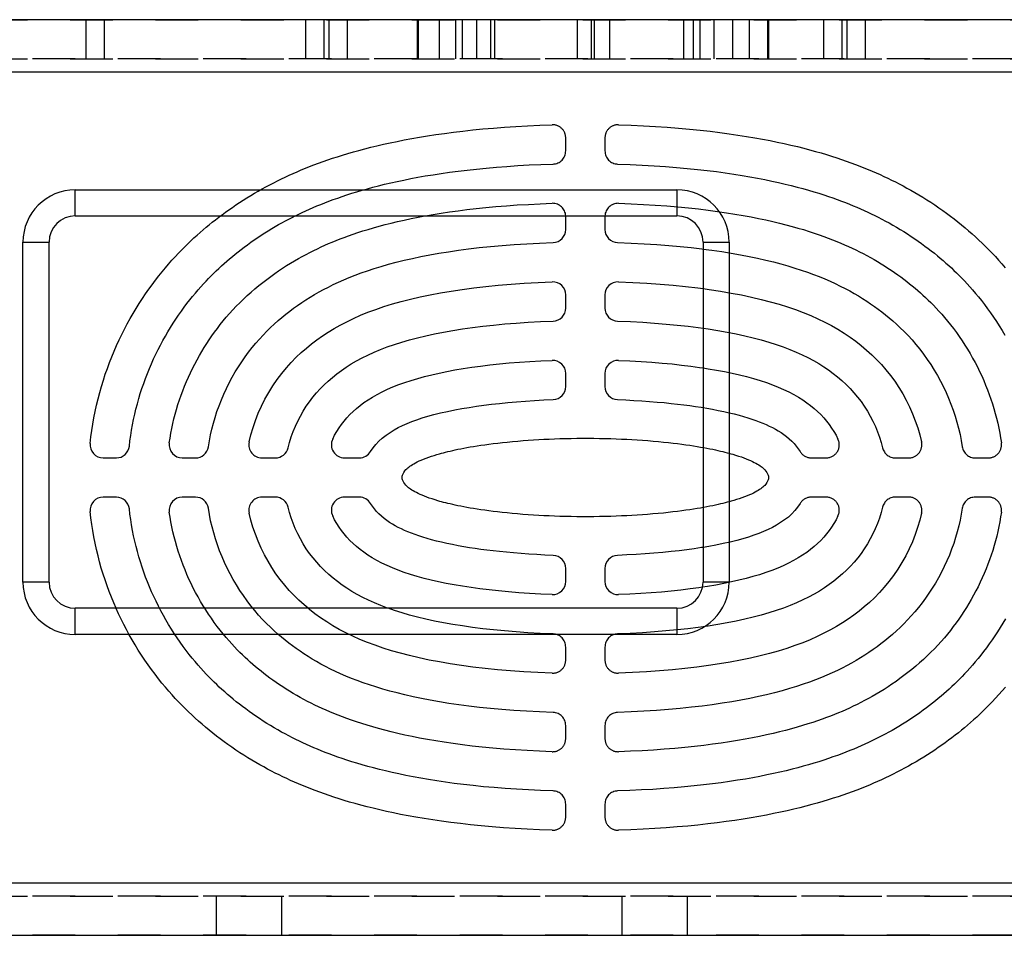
# Model space of a CAD drawing. Extents: x 0 to 297, y 0 to 210.
# Tile 2 of 4: x 48 to 86, y 46 to 81. Entities that reach past the tile are written whole.
import ezdxf

# ---------------------------------------------------------------- set-up
doc = ezdxf.new("R2010")
doc.units = 0
doc.header["$LTSCALE"] = 16.335
doc.linetypes.add('HIDDEN', pattern=[0.2, 0.1, -0.1])
doc.layers.add('3_ALL_AXES', color=7, linetype='CONTINUOUS')
doc.layers.add('7_ALL_FEATURES', color=7, linetype='CONTINUOUS')

msp = doc.modelspace()

# ---------------------------------------------------------------- linework, layer by layer
at = {"layer": '3_ALL_AXES', "color": 8, "linetype": 'HIDDEN'}
for p, q in [((40.446, 80.857), (99.446, 80.857)), ((99.446, 79.357), (40.446, 79.357)), ((40.446, 47.357), (99.446, 47.357)), ((71.346, 47.357), (71.346, 45.857)), ((73.846, 45.857), (73.846, 47.357)), ((99.446, 45.857), (40.446, 45.857))]:
    msp.add_line(p, q, dxfattribs=at)
at = {"layer": '7_ALL_FEATURES', "color": 7, "linetype": 'CONTINUOUS'}
for p, q in [((99.446, 80.857), (40.446, 80.857)), ((99.446, 78.857), (40.446, 78.857)), ((50.446, 73.357), (50.446, 74.357)), ((50.446, 74.357), (73.446, 74.357)), ((73.446, 74.357), (73.446, 73.357)), ((50.446, 73.357), (73.446, 73.357)), ((69.196, 72.838), (69.196, 73.338)), ((70.696, 73.338), (70.696, 72.838)), ((48.446, 59.357), (48.446, 72.357)), ((48.446, 72.357), (49.446, 72.357)), ((49.446, 59.357), (49.446, 72.357)), ((74.446, 72.357), (74.446, 59.357)), ((74.446, 72.357), (75.446, 72.357)), ((75.446, 72.357), (75.446, 59.357)), ((69.196, 69.836), (69.196, 70.337)), ((70.696, 70.337), (70.696, 69.836)), ((69.196, 66.835), (69.196, 67.335)), ((70.696, 67.335), (70.696, 66.835)), ((51.513, 64.107), (52.016, 64.107)), ((54.536, 64.107), (55.04, 64.107)), ((57.581, 64.107), (58.095, 64.107)), ((60.737, 64.107), (61.306, 64.107)), ((52.016, 62.607), (51.513, 62.607)), ((55.04, 62.607), (54.536, 62.607)), ((58.095, 62.607), (57.581, 62.607)), ((61.306, 62.607), (60.737, 62.607)), ((69.196, 59.38), (69.196, 59.88)), ((70.696, 59.88), (70.696, 59.38)), ((49.446, 59.357), (48.446, 59.357)), ((75.446, 59.357), (74.446, 59.357)), ((50.446, 57.357), (50.446, 58.357)), ((73.446, 58.357), (50.446, 58.357)), ((73.446, 58.357), (73.446, 57.357)), ((73.446, 57.357), (50.446, 57.357)), ((40.446, 47.857), (99.446, 47.857)), ((40.446, 45.857), (99.446, 45.857))]:
    msp.add_line(p, q, dxfattribs=at)
at = {"layer": '7_ALL_FEATURES', "color": 8, "linetype": 'HIDDEN'}
for p, q in [((50.846, 80.857), (50.846, 79.357)), ((51.546, 80.857), (51.546, 79.357)), ((59.246, 80.857), (59.246, 79.357)), ((59.946, 80.857), (59.946, 79.357)), ((60.146, 80.857), (60.146, 79.357)), ((60.846, 80.857), (60.846, 79.357)), ((63.518, 80.857), (63.518, 79.357)), ((63.554, 80.857), (63.554, 79.357)), ((64.352, 80.857), (64.352, 79.357)), ((64.988, 80.857), (64.988, 79.357)), ((65.236, 80.857), (65.236, 79.357)), ((65.78, 80.857), (65.78, 79.357)), ((66.324, 80.857), (66.324, 79.357)), ((66.472, 80.857), (66.472, 79.357)), ((69.631, 80.857), (69.631, 79.357)), ((70.169, 80.857), (70.169, 79.357)), ((70.289, 80.857), (70.289, 79.357)), ((70.868, 80.857), (70.868, 79.357)), ((73.695, 80.857), (73.695, 79.357)), ((74.063, 80.857), (74.063, 79.357)), ((74.317, 80.857), (74.317, 79.357)), ((74.861, 80.857), (74.861, 79.357)), ((75.575, 80.857), (75.575, 79.357)), ((76.211, 80.857), (76.211, 79.357)), ((76.904, 80.857), (76.904, 79.357)), ((76.946, 80.857), (76.946, 79.357)), ((79.046, 80.857), (79.046, 79.357)), ((79.746, 80.857), (79.746, 79.357)), ((79.946, 80.857), (79.946, 79.357)), ((80.646, 80.857), (80.646, 79.357)), ((40.446, 79.357), (99.446, 79.357)), ((69.196, 75.839), (69.196, 76.34)), ((70.696, 76.34), (70.696, 75.839)), ((78.586, 64.107), (79.155, 64.107)), ((81.797, 64.107), (82.311, 64.107)), ((84.852, 64.107), (85.356, 64.107)), ((79.155, 62.607), (78.586, 62.607)), ((82.311, 62.607), (81.797, 62.607)), ((85.356, 62.607), (84.852, 62.607)), ((74.617, 59.194), (74.427, 59.165)), ((69.196, 56.378), (69.196, 56.878)), ((70.696, 56.878), (70.696, 56.378)), ((69.196, 53.376), (69.196, 53.877)), ((70.696, 53.877), (70.696, 53.376)), ((69.196, 50.375), (69.196, 50.875)), ((70.696, 50.875), (70.696, 50.375)), ((99.446, 47.357), (40.446, 47.357)), ((55.846, 45.857), (55.846, 47.357)), ((58.346, 45.857), (58.346, 47.357))]:
    msp.add_line(p, q, dxfattribs=at)
for points in [[(56, 73.357), (56.056, 73.399), (56.184, 73.494), (56.316, 73.588), (56.451, 73.683), (56.588, 73.776), (56.727, 73.868), (56.868, 73.959), (57.01, 74.049), (57.154, 74.137), (57.299, 74.223), (57.444, 74.307), (57.591, 74.389), (57.737, 74.469), (57.884, 74.548), (58.031, 74.624), (58.178, 74.698), (58.326, 74.771), (58.474, 74.842), (58.623, 74.911), (58.774, 74.979), (58.928, 75.046), (59.083, 75.112), (59.243, 75.178), (59.405, 75.242), (59.571, 75.306), (59.742, 75.37), (59.917, 75.433), (60.097, 75.496), (60.282, 75.559), (60.472, 75.621), (60.667, 75.682), (60.869, 75.743), (61.077, 75.803), (61.291, 75.863), (61.513, 75.922), (61.742, 75.981), (61.979, 76.038), (62.225, 76.095), (62.481, 76.151), (62.746, 76.207), (63.021, 76.261), (63.307, 76.314), (63.603, 76.367), (63.911, 76.417), (64.231, 76.466), (64.563, 76.513), (64.908, 76.558), (65.267, 76.601), (65.639, 76.642), (66.027, 76.68), (66.431, 76.715), (66.85, 76.748), (67.285, 76.777), (67.735, 76.802), (68.201, 76.822), (68.682, 76.839)], [(71.21, 76.839), (71.696, 76.822), (72.169, 76.801), (72.629, 76.776), (73.076, 76.745), (73.511, 76.711), (73.93, 76.674), (74.332, 76.633), (74.718, 76.59), (75.089, 76.544), (75.443, 76.497), (75.782, 76.448), (76.108, 76.397), (76.42, 76.344), (76.719, 76.29), (77.007, 76.235), (77.284, 76.178), (77.551, 76.121), (77.808, 76.063), (78.055, 76.004), (78.293, 75.944), (78.522, 75.884), (78.744, 75.824), (78.957, 75.763), (79.163, 75.701), (79.362, 75.639), (79.555, 75.577), (79.741, 75.515), (79.922, 75.452), (80.098, 75.389), (80.269, 75.326), (80.435, 75.262), (80.598, 75.199), (80.756, 75.134), (80.912, 75.069), (81.064, 75.003), (81.215, 74.936), (81.363, 74.867), (81.509, 74.798), (81.655, 74.727), (81.801, 74.654), (81.946, 74.58), (82.092, 74.503), (82.24, 74.423), (82.388, 74.341), (82.538, 74.255), (82.69, 74.165), (82.843, 74.073), (82.997, 73.977), (83.151, 73.877), (83.305, 73.775), (83.457, 73.671), (83.608, 73.565), (83.757, 73.458), (83.903, 73.349), (84.047, 73.239), (84.188, 73.128), (84.328, 73.016), (84.465, 72.903), (84.6, 72.788), (84.733, 72.672), (84.864, 72.554), (84.993, 72.434), (85.121, 72.313), (85.247, 72.19), (85.372, 72.065), (85.496, 71.936), (85.621, 71.803), (85.746, 71.666), (85.872, 71.523), (86, 71.373)], [(58.851, 73.357), (58.862, 73.363), (58.993, 73.427), (59.125, 73.49), (59.261, 73.553), (59.399, 73.615), (59.54, 73.677), (59.685, 73.738), (59.834, 73.799), (59.988, 73.859), (60.146, 73.92), (60.309, 73.98), (60.478, 74.041), (60.652, 74.101), (60.832, 74.161), (61.017, 74.22), (61.209, 74.279), (61.408, 74.338), (61.613, 74.396), (61.825, 74.453), (62.044, 74.51), (62.271, 74.566), (62.507, 74.621), (62.752, 74.675), (63.005, 74.729), (63.269, 74.781), (63.543, 74.833), (63.828, 74.883), (64.124, 74.932), (64.431, 74.979), (64.75, 75.024), (65.081, 75.068), (65.426, 75.109), (65.784, 75.148), (66.156, 75.185), (66.544, 75.22), (66.947, 75.251), (67.365, 75.279), (67.798, 75.303), (68.247, 75.323), (68.71, 75.34)], [(71.182, 75.34), (71.66, 75.323), (72.124, 75.301), (72.574, 75.276), (73.011, 75.246), (73.434, 75.212), (73.841, 75.175), (74.229, 75.136), (74.601, 75.093), (74.957, 75.049), (75.298, 75.003), (75.623, 74.954), (75.936, 74.905), (76.237, 74.853), (76.526, 74.8), (76.805, 74.745), (77.073, 74.69), (77.332, 74.633), (77.58, 74.575), (77.819, 74.517), (78.047, 74.458), (78.267, 74.399), (78.477, 74.34), (78.679, 74.28), (78.872, 74.221), (79.058, 74.161), (79.237, 74.102), (79.409, 74.042), (79.575, 73.983), (79.734, 73.924), (79.89, 73.865), (80.04, 73.806), (80.186, 73.747), (80.329, 73.686), (80.469, 73.626), (80.606, 73.564), (80.742, 73.502), (80.878, 73.437), (81.012, 73.372), (81.147, 73.304), (81.282, 73.234), (81.419, 73.162), (81.557, 73.087), (81.697, 73.008), (81.838, 72.927), (81.979, 72.843), (82.121, 72.756), (82.262, 72.666), (82.401, 72.575), (82.537, 72.484), (82.671, 72.391), (82.801, 72.298), (82.928, 72.206), (83.051, 72.113), (83.171, 72.02), (83.289, 71.927), (83.404, 71.834), (83.516, 71.741), (83.625, 71.647), (83.732, 71.554), (83.837, 71.46), (83.939, 71.366), (84.039, 71.272), (84.139, 71.175), (84.238, 71.077), (84.337, 70.977), (84.438, 70.872), (84.54, 70.762), (84.645, 70.647), (84.751, 70.526), (84.862, 70.397), (84.974, 70.26), (85.089, 70.118), (85.204, 69.968), (85.321, 69.811), (85.436, 69.651), (85.55, 69.487), (85.662, 69.319), (85.771, 69.149), (85.876, 68.977), (85.979, 68.803)], [(63.814, 73.357), (63.836, 73.362), (64.13, 73.413), (64.434, 73.462), (64.75, 73.509), (65.079, 73.555), (65.42, 73.598), (65.774, 73.639), (66.143, 73.677), (66.527, 73.713), (66.926, 73.745), (67.34, 73.774), (67.771, 73.799), (68.218, 73.821), (68.681, 73.838)], [(71.211, 73.838), (71.696, 73.82), (72.165, 73.797), (72.619, 73.77), (73.058, 73.738), (73.482, 73.702), (73.889, 73.663), (74.276, 73.621), (74.646, 73.576), (75.001, 73.529), (75.341, 73.48), (75.666, 73.429), (75.979, 73.375), (76.28, 73.32), (76.57, 73.262), (76.848, 73.204), (77.115, 73.144), (77.371, 73.083), (77.616, 73.021), (77.851, 72.958), (78.076, 72.894), (78.291, 72.831), (78.497, 72.766), (78.693, 72.702), (78.882, 72.638), (79.062, 72.574), (79.233, 72.51), (79.399, 72.446), (79.558, 72.383), (79.711, 72.319), (79.86, 72.255), (80.005, 72.19), (80.147, 72.124), (80.288, 72.056), (80.428, 71.987), (80.567, 71.916), (80.705, 71.843), (80.844, 71.767), (80.982, 71.689), (81.118, 71.61), (81.253, 71.528), (81.386, 71.445), (81.517, 71.362), (81.644, 71.277), (81.768, 71.192), (81.888, 71.107), (82.005, 71.022), (82.12, 70.937), (82.231, 70.851), (82.34, 70.765), (82.447, 70.679), (82.551, 70.592), (82.654, 70.505), (82.754, 70.417), (82.854, 70.327), (82.953, 70.235), (83.051, 70.141), (83.151, 70.043), (83.253, 69.94), (83.356, 69.834), (83.461, 69.72), (83.569, 69.599), (83.68, 69.471), (83.792, 69.337), (83.905, 69.195), (84.02, 69.048), (84.132, 68.896), (84.243, 68.741), (84.351, 68.582), (84.457, 68.421), (84.559, 68.257), (84.658, 68.092), (84.753, 67.925), (84.845, 67.756), (84.934, 67.586), (85.018, 67.414), (85.099, 67.241), (85.177, 67.067), (85.251, 66.891), (85.321, 66.714), (85.388, 66.535), (85.451, 66.355), (85.511, 66.174), (85.567, 65.99), (85.619, 65.806), (85.667, 65.62), (85.712, 65.433), (85.752, 65.245), (85.789, 65.057), (85.822, 64.868), (85.851, 64.678)], [(74.446, 72.09), (74.785, 72.045), (75.16, 71.99), (75.523, 71.932), (75.872, 71.87), (76.208, 71.805), (76.531, 71.738), (76.841, 71.668), (77.138, 71.595), (77.422, 71.52), (77.694, 71.443), (77.954, 71.365), (78.203, 71.285), (78.441, 71.203), (78.669, 71.119), (78.89, 71.035), (79.101, 70.948), (79.305, 70.86), (79.502, 70.769), (79.692, 70.677), (79.876, 70.584), (80.053, 70.49), (80.224, 70.395), (80.389, 70.298), (80.548, 70.201), (80.702, 70.102), (80.853, 70.001), (80.998, 69.9), (81.14, 69.796), (81.281, 69.69), (81.421, 69.58), (81.56, 69.466), (81.7, 69.346), (81.843, 69.218), (81.988, 69.083), (82.134, 68.939), (82.283, 68.783), (82.435, 68.618), (82.584, 68.444), (82.732, 68.261), (82.878, 68.07), (83.019, 67.873), (83.154, 67.672), (83.285, 67.466), (83.408, 67.256), (83.525, 67.044), (83.635, 66.828), (83.739, 66.609), (83.836, 66.388), (83.925, 66.164), (84.008, 65.937), (84.085, 65.708), (84.154, 65.476), (84.216, 65.242), (84.27, 65.007), (84.317, 64.771), (84.357, 64.532)], [(74.446, 70.576), (74.685, 70.544), (75.111, 70.479), (75.521, 70.409), (75.917, 70.334), (76.298, 70.253), (76.665, 70.167), (77.017, 70.076), (77.354, 69.98), (77.677, 69.878), (77.986, 69.773), (78.28, 69.663), (78.563, 69.547), (78.836, 69.425), (79.097, 69.298), (79.351, 69.165), (79.597, 69.024), (79.835, 68.876), (80.065, 68.722), (80.285, 68.564), (80.496, 68.399), (80.699, 68.229), (80.894, 68.052), (81.082, 67.87), (81.264, 67.677), (81.44, 67.474), (81.61, 67.26), (81.773, 67.038), (81.929, 66.804), (82.078, 66.561), (82.216, 66.311), (82.342, 66.056), (82.458, 65.794), (82.561, 65.528), (82.653, 65.26), (82.732, 64.989), (82.799, 64.715)], [(74.446, 69.062), (74.646, 69.034), (75.014, 68.975), (75.368, 68.912), (75.71, 68.845), (76.039, 68.774), (76.357, 68.698), (76.662, 68.618), (76.955, 68.534), (77.236, 68.445), (77.505, 68.351), (77.762, 68.254), (78.006, 68.153), (78.237, 68.048), (78.458, 67.94), (78.668, 67.828), (78.867, 67.713), (79.059, 67.593), (79.243, 67.468), (79.42, 67.337), (79.59, 67.202), (79.756, 67.061), (79.916, 66.914), (80.069, 66.761), (80.215, 66.6), (80.355, 66.432), (80.487, 66.259), (80.612, 66.079), (80.73, 65.893), (80.84, 65.702), (80.941, 65.507), (81.034, 65.308), (81.118, 65.106), (81.192, 64.903), (81.256, 64.698), (81.311, 64.49)], [(74.446, 67.546), (74.643, 67.516), (74.959, 67.462), (75.264, 67.405), (75.557, 67.344), (75.84, 67.28), (76.112, 67.212), (76.374, 67.141), (76.625, 67.066), (76.866, 66.986), (77.096, 66.903), (77.316, 66.816), (77.526, 66.725), (77.726, 66.629), (77.914, 66.53), (78.092, 66.428), (78.259, 66.323), (78.415, 66.215), (78.56, 66.106), (78.697, 65.993), (78.826, 65.879), (78.947, 65.761), (79.061, 65.64), (79.168, 65.514), (79.269, 65.383), (79.362, 65.249), (79.45, 65.112), (79.53, 64.971), (79.605, 64.827)], [(74.446, 66.028), (74.593, 66.003), (74.813, 65.964), (75.027, 65.922), (75.238, 65.879), (75.443, 65.833), (75.638, 65.786), (75.821, 65.738), (75.994, 65.689), (76.158, 65.64), (76.313, 65.59), (76.458, 65.54), (76.597, 65.488), (76.73, 65.435), (76.857, 65.381), (76.979, 65.325), (77.097, 65.267), (77.21, 65.206), (77.32, 65.141), (77.428, 65.073), (77.533, 65.001), (77.635, 64.924), (77.737, 64.841), (77.835, 64.752), (77.927, 64.658), (78.011, 64.56), (78.087, 64.457), (78.157, 64.349)], [(74.446, 64.506), (74.474, 64.501), (74.593, 64.479), (74.706, 64.457), (74.815, 64.435), (74.918, 64.413), (75.016, 64.391), (75.11, 64.37), (75.2, 64.349), (75.285, 64.327), (75.366, 64.306), (75.439, 64.287), (75.508, 64.268), (75.589, 64.245), (75.691, 64.214), (75.804, 64.178), (75.911, 64.142), (76.009, 64.107), (76.101, 64.072), (76.187, 64.037), (76.266, 64.002), (76.338, 63.969), (76.406, 63.935), (76.468, 63.902), (76.524, 63.87), (76.577, 63.838), (76.624, 63.807), (76.667, 63.777), (76.706, 63.746), (76.743, 63.717), (76.776, 63.688), (76.809, 63.652), (76.847, 63.605), (76.885, 63.552), (76.914, 63.499), (76.933, 63.451), (76.944, 63.403), (76.946, 63.357)], [(76.946, 63.357), (76.944, 63.311), (76.933, 63.264), (76.914, 63.214), (76.883, 63.161), (76.843, 63.105), (76.804, 63.057), (76.769, 63.02), (76.735, 62.991), (76.697, 62.961), (76.655, 62.929), (76.608, 62.897), (76.557, 62.864), (76.5, 62.83), (76.438, 62.796), (76.37, 62.761), (76.296, 62.726), (76.216, 62.69), (76.129, 62.654), (76.033, 62.617), (75.931, 62.58), (75.828, 62.544), (75.725, 62.511), (75.622, 62.48), (75.526, 62.452), (75.444, 62.429), (75.369, 62.409), (75.29, 62.388), (75.203, 62.367), (75.113, 62.345), (75.018, 62.323), (74.918, 62.302), (74.815, 62.28), (74.706, 62.257), (74.591, 62.235), (74.472, 62.213), (74.446, 62.208)], [(81.311, 62.224), (81.255, 62.014), (81.19, 61.807), (81.116, 61.603), (81.032, 61.401), (80.938, 61.202), (80.837, 61.008), (80.729, 60.82), (80.612, 60.636), (80.489, 60.458), (80.36, 60.288), (80.223, 60.123), (80.08, 59.966), (79.93, 59.815), (79.774, 59.67), (79.612, 59.531), (79.443, 59.395), (79.268, 59.265), (79.085, 59.139), (78.893, 59.017), (78.692, 58.9), (78.48, 58.786), (78.257, 58.676), (78.024, 58.569), (77.778, 58.467), (77.519, 58.368), (77.248, 58.274), (76.964, 58.184), (76.669, 58.099), (76.361, 58.018), (76.041, 57.941), (75.709, 57.869), (75.365, 57.802), (75.009, 57.739), (74.64, 57.68), (74.259, 57.626), (73.863, 57.576), (73.453, 57.531), (73.029, 57.49), (72.589, 57.454), (72.134, 57.423), (71.664, 57.398), (71.179, 57.378)], [(84.357, 62.182), (84.32, 61.956), (84.275, 61.731), (84.224, 61.506), (84.166, 61.282), (84.101, 61.059), (84.029, 60.836), (83.949, 60.613), (83.862, 60.391), (83.768, 60.171), (83.667, 59.953), (83.56, 59.737), (83.447, 59.527), (83.329, 59.322), (83.206, 59.123), (83.08, 58.93), (82.951, 58.744), (82.818, 58.565), (82.684, 58.392), (82.547, 58.226), (82.408, 58.067), (82.267, 57.914), (82.125, 57.767), (81.982, 57.626), (81.837, 57.491), (81.691, 57.361), (81.545, 57.236), (81.397, 57.116), (81.248, 56.999), (81.098, 56.887), (80.945, 56.777), (80.788, 56.67), (80.629, 56.565), (80.466, 56.463), (80.299, 56.363), (80.127, 56.265), (79.95, 56.17), (79.768, 56.075), (79.581, 55.983), (79.385, 55.891), (79.182, 55.801), (78.97, 55.713), (78.749, 55.625), (78.516, 55.539), (78.273, 55.454), (78.018, 55.37), (77.751, 55.288), (77.471, 55.208), (77.18, 55.13), (76.876, 55.055), (76.56, 54.983), (76.233, 54.914), (75.894, 54.849), (75.543, 54.786), (75.179, 54.727), (74.801, 54.672), (74.41, 54.62), (74.001, 54.572), (73.573, 54.528), (73.128, 54.487), (72.665, 54.451), (72.187, 54.421), (71.692, 54.396), (71.18, 54.376)], [(78.157, 62.365), (78.063, 62.225), (77.957, 62.092), (77.839, 61.966), (77.707, 61.847), (77.563, 61.735), (77.413, 61.631), (77.259, 61.536), (77.099, 61.449), (76.932, 61.367), (76.76, 61.291), (76.581, 61.22), (76.389, 61.15), (76.183, 61.082), (75.965, 61.017), (75.732, 60.953), (75.479, 60.891), (75.211, 60.831), (74.939, 60.775), (74.667, 60.724), (74.446, 60.687)], [(85.851, 62.036), (85.823, 61.851), (85.791, 61.667), (85.755, 61.483), (85.716, 61.299), (85.672, 61.116), (85.625, 60.934), (85.575, 60.753), (85.52, 60.572), (85.462, 60.393), (85.401, 60.216), (85.336, 60.039), (85.267, 59.865), (85.196, 59.692), (85.121, 59.52), (85.043, 59.351), (84.961, 59.184), (84.877, 59.02), (84.791, 58.858), (84.702, 58.699), (84.611, 58.543), (84.517, 58.389), (84.421, 58.239), (84.323, 58.09), (84.222, 57.944), (84.118, 57.799), (84.011, 57.656), (83.901, 57.514), (83.788, 57.373), (83.671, 57.233), (83.549, 57.093), (83.422, 56.953), (83.291, 56.813), (83.155, 56.675), (83.015, 56.539), (82.871, 56.403), (82.724, 56.272), (82.577, 56.144), (82.427, 56.02), (82.277, 55.899), (82.126, 55.783), (81.974, 55.67), (81.823, 55.561), (81.67, 55.456), (81.518, 55.354), (81.366, 55.257), (81.216, 55.163), (81.065, 55.074), (80.916, 54.988), (80.769, 54.906), (80.622, 54.828), (80.476, 54.752), (80.332, 54.68), (80.189, 54.611), (80.047, 54.544), (79.905, 54.48), (79.763, 54.418), (79.619, 54.357), (79.471, 54.297), (79.321, 54.238), (79.163, 54.178), (78.998, 54.118), (78.825, 54.057), (78.644, 53.996), (78.453, 53.935), (78.253, 53.872), (78.044, 53.811), (77.827, 53.75), (77.601, 53.69), (77.366, 53.631), (77.123, 53.573), (76.872, 53.516), (76.61, 53.46), (76.338, 53.406), (76.056, 53.353), (75.762, 53.302), (75.458, 53.253), (75.142, 53.205), (74.813, 53.16), (74.472, 53.117), (74.118, 53.076), (73.749, 53.038), (73.365, 53.002), (72.966, 52.969), (72.552, 52.94), (72.121, 52.915), (71.674, 52.894), (71.211, 52.877)], [(82.799, 62), (82.732, 61.723), (82.651, 61.447), (82.557, 61.174), (82.45, 60.902), (82.33, 60.632), (82.197, 60.368), (82.051, 60.109), (81.894, 59.856), (81.728, 59.614), (81.555, 59.383), (81.374, 59.163), (81.188, 58.956), (81, 58.763), (80.807, 58.582), (80.61, 58.41), (80.41, 58.246), (80.205, 58.092), (79.994, 57.944), (79.776, 57.8), (79.55, 57.663), (79.314, 57.53), (79.068, 57.402), (78.81, 57.278), (78.54, 57.158), (78.255, 57.043), (77.957, 56.932), (77.646, 56.826), (77.32, 56.725), (76.981, 56.629), (76.628, 56.538), (76.26, 56.453), (75.879, 56.373), (75.483, 56.298), (75.073, 56.229), (74.649, 56.165), (74.208, 56.107), (73.751, 56.054), (73.277, 56.006), (72.786, 55.964), (72.278, 55.929), (71.754, 55.901), (71.212, 55.878)], [(79.605, 61.888), (79.53, 61.743), (79.449, 61.601), (79.361, 61.463), (79.267, 61.329), (79.167, 61.199), (79.06, 61.073), (78.945, 60.951), (78.823, 60.833), (78.693, 60.718), (78.555, 60.605), (78.409, 60.495), (78.252, 60.387), (78.084, 60.282), (77.906, 60.18), (77.716, 60.081), (77.515, 59.985), (77.303, 59.893), (77.081, 59.806), (76.849, 59.722), (76.607, 59.643), (76.354, 59.568), (76.091, 59.497), (75.818, 59.429), (75.535, 59.365), (75.24, 59.305), (74.934, 59.248), (74.617, 59.194)], [(68.682, 49.875), (68.196, 49.892), (67.723, 49.914), (67.263, 49.939), (66.816, 49.969), (66.381, 50.004), (65.962, 50.041), (65.56, 50.081), (65.174, 50.125), (64.803, 50.17), (64.449, 50.218), (64.11, 50.267), (63.784, 50.318), (63.472, 50.371), (63.173, 50.425), (62.885, 50.48), (62.608, 50.536), (62.341, 50.594), (62.084, 50.652), (61.837, 50.711), (61.599, 50.77), (61.369, 50.83), (61.148, 50.891), (60.935, 50.952), (60.729, 51.014), (60.53, 51.075), (60.337, 51.138), (60.151, 51.2), (59.97, 51.263), (59.794, 51.326), (59.623, 51.389), (59.456, 51.452), (59.294, 51.516), (59.135, 51.581), (58.98, 51.646), (58.828, 51.712), (58.677, 51.779), (58.529, 51.847), (58.383, 51.916), (58.237, 51.988), (58.091, 52.06), (57.946, 52.135), (57.8, 52.212), (57.652, 52.292), (57.504, 52.374), (57.354, 52.46), (57.202, 52.549), (57.049, 52.642), (56.895, 52.738), (56.741, 52.837), (56.587, 52.939), (56.435, 53.043), (56.284, 53.149), (56.135, 53.257), (55.988, 53.366), (55.845, 53.475), (55.704, 53.586), (55.564, 53.698), (55.427, 53.812), (55.292, 53.927), (55.159, 54.043), (55.028, 54.161), (54.899, 54.28), (54.771, 54.402), (54.645, 54.525), (54.52, 54.65), (54.396, 54.779), (54.271, 54.912), (54.146, 55.048), (54.02, 55.191), (53.891, 55.342), (53.761, 55.499), (53.63, 55.662), (53.498, 55.834), (53.364, 56.012), (53.233, 56.194), (53.104, 56.38), (52.977, 56.571), (52.854, 56.763), (52.735, 56.955), (52.62, 57.15), (52.509, 57.346), (52.401, 57.544), (52.298, 57.743), (52.197, 57.944), (52.1, 58.149), (52.006, 58.356), (52.005, 58.357)], [(68.71, 51.375), (68.232, 51.392), (67.768, 51.413), (67.318, 51.439), (66.881, 51.468), (66.458, 51.502), (66.051, 51.539), (65.663, 51.579), (65.291, 51.621), (64.935, 51.666), (64.594, 51.712), (64.269, 51.76), (63.956, 51.81), (63.655, 51.862), (63.366, 51.915), (63.087, 51.969), (62.819, 52.025), (62.56, 52.082), (62.312, 52.139), (62.073, 52.197), (61.845, 52.256), (61.625, 52.315), (61.415, 52.375), (61.213, 52.434), (61.019, 52.494), (60.834, 52.553), (60.655, 52.613), (60.483, 52.672), (60.317, 52.731), (60.158, 52.79), (60.002, 52.85), (59.852, 52.909), (59.706, 52.968), (59.563, 53.028), (59.423, 53.089), (59.286, 53.15), (59.15, 53.213), (59.014, 53.277), (58.88, 53.343), (58.745, 53.411), (58.609, 53.481), (58.473, 53.553), (58.335, 53.628), (58.195, 53.707), (58.054, 53.788), (57.913, 53.872), (57.771, 53.959), (57.63, 54.049), (57.491, 54.139), (57.355, 54.231), (57.221, 54.324), (57.091, 54.416), (56.964, 54.509), (56.841, 54.602), (56.721, 54.695), (56.603, 54.788), (56.488, 54.881), (56.376, 54.974), (56.267, 55.067), (56.16, 55.161), (56.055, 55.254), (55.953, 55.348), (55.853, 55.443), (55.753, 55.539), (55.653, 55.637), (55.554, 55.738), (55.454, 55.843), (55.351, 55.953), (55.247, 56.067), (55.141, 56.189), (55.03, 56.318), (54.917, 56.454), (54.803, 56.597), (54.688, 56.747), (54.571, 56.903), (54.455, 57.063), (54.342, 57.227), (54.23, 57.395), (54.121, 57.565), (54.015, 57.737), (53.912, 57.912), (53.813, 58.088), (53.716, 58.265), (53.669, 58.357)], [(68.681, 52.877), (68.196, 52.895), (67.727, 52.918), (67.273, 52.945), (66.834, 52.976), (66.41, 53.012), (66.003, 53.052), (65.616, 53.093), (65.246, 53.138), (64.891, 53.185), (64.551, 53.234), (64.226, 53.286), (63.913, 53.339), (63.612, 53.395), (63.322, 53.452), (63.044, 53.511), (62.777, 53.571), (62.521, 53.632), (62.276, 53.694), (62.041, 53.757), (61.816, 53.82), (61.601, 53.884), (61.395, 53.948), (61.199, 54.013), (61.01, 54.077), (60.83, 54.141), (60.659, 54.205), (60.493, 54.268), (60.334, 54.332), (60.181, 54.395), (60.032, 54.46), (59.887, 54.525), (59.745, 54.591), (59.604, 54.659), (59.464, 54.728), (59.325, 54.799), (59.187, 54.872), (59.048, 54.948), (58.91, 55.025), (58.774, 55.105), (58.639, 55.186), (58.505, 55.269), (58.375, 55.353), (58.248, 55.437), (58.124, 55.522), (58.004, 55.607), (57.886, 55.693), (57.772, 55.778), (57.661, 55.864), (57.552, 55.949), (57.445, 56.036), (57.34, 56.123), (57.238, 56.21), (57.138, 56.298), (57.038, 56.388), (56.939, 56.48), (56.84, 56.573), (56.74, 56.672), (56.639, 56.774), (56.536, 56.881), (56.431, 56.995), (56.323, 57.116), (56.212, 57.244), (56.1, 57.378), (55.987, 57.519), (55.872, 57.667), (55.76, 57.819), (55.649, 57.974), (55.541, 58.133), (55.435, 58.294), (55.396, 58.357)], [(68.711, 54.376), (68.191, 54.397), (67.692, 54.422), (67.213, 54.452), (66.756, 54.487), (66.319, 54.527), (65.899, 54.571), (65.495, 54.619), (65.106, 54.67), (64.731, 54.724), (64.369, 54.783), (64.02, 54.845), (63.684, 54.909), (63.361, 54.977), (63.051, 55.047), (62.754, 55.12), (62.47, 55.194), (62.198, 55.271), (61.938, 55.35), (61.689, 55.43), (61.451, 55.512), (61.222, 55.595), (61.002, 55.68), (60.791, 55.767), (60.587, 55.855), (60.39, 55.945), (60.199, 56.037), (60.016, 56.131), (59.839, 56.225), (59.668, 56.32), (59.503, 56.416), (59.344, 56.514), (59.19, 56.613), (59.039, 56.713), (58.893, 56.815), (58.752, 56.918), (58.611, 57.025), (58.471, 57.135), (58.332, 57.249), (58.192, 57.369), (58.049, 57.497), (57.904, 57.631), (57.758, 57.776), (57.608, 57.931), (57.457, 58.097), (57.308, 58.271), (57.238, 58.357)], [(68.679, 55.878), (68.131, 55.901), (67.6, 55.93), (67.086, 55.966), (66.59, 56.008), (66.111, 56.057), (65.649, 56.111), (65.206, 56.17), (64.781, 56.235), (64.371, 56.305), (63.975, 56.381), (63.594, 56.462), (63.227, 56.547), (62.875, 56.639), (62.538, 56.735), (62.214, 56.836), (61.906, 56.942), (61.612, 57.052), (61.329, 57.168), (61.056, 57.289), (60.795, 57.416), (60.541, 57.55), (60.295, 57.691), (60.057, 57.839), (59.827, 57.992), (59.607, 58.151), (59.396, 58.315), (59.346, 58.357)], [(68.713, 57.378), (68.225, 57.398), (67.752, 57.424), (67.296, 57.454), (66.855, 57.49), (66.431, 57.531), (66.021, 57.577), (65.626, 57.627), (65.246, 57.681), (64.878, 57.739), (64.524, 57.802), (64.182, 57.869), (63.853, 57.941), (63.535, 58.017), (63.23, 58.097), (62.937, 58.181), (62.656, 58.27), (62.404, 58.357)], [(86.003, 57.953), (85.905, 57.785), (85.805, 57.621), (85.704, 57.46), (85.6, 57.302), (85.495, 57.147), (85.389, 56.997), (85.282, 56.85), (85.174, 56.708), (85.067, 56.57), (84.961, 56.438), (84.855, 56.31), (84.751, 56.188), (84.648, 56.072), (84.547, 55.96), (84.447, 55.852), (84.348, 55.749), (84.25, 55.649), (84.152, 55.551), (84.054, 55.456), (83.955, 55.363), (83.855, 55.271), (83.755, 55.18), (83.652, 55.09), (83.548, 55.001), (83.441, 54.911), (83.332, 54.822), (83.219, 54.732), (83.103, 54.642), (82.984, 54.551), (82.86, 54.459), (82.732, 54.367), (82.602, 54.276), (82.469, 54.185), (82.334, 54.095), (82.199, 54.009), (82.066, 53.925), (81.933, 53.844), (81.801, 53.766), (81.671, 53.692), (81.543, 53.62), (81.414, 53.55), (81.287, 53.483), (81.159, 53.417), (81.03, 53.352), (80.899, 53.288), (80.766, 53.224), (80.631, 53.162), (80.493, 53.099), (80.352, 53.038), (80.207, 52.977), (80.057, 52.916), (79.904, 52.855), (79.746, 52.795), (79.583, 52.734), (79.414, 52.674), (79.24, 52.614), (79.06, 52.554), (78.875, 52.494), (78.682, 52.435), (78.484, 52.377), (78.279, 52.319), (78.067, 52.261), (77.848, 52.205), (77.621, 52.149), (77.385, 52.094), (77.14, 52.039), (76.886, 51.986), (76.623, 51.933), (76.348, 51.882), (76.064, 51.832), (75.768, 51.783), (75.461, 51.736), (75.142, 51.69), (74.81, 51.647), (74.466, 51.606), (74.108, 51.566), (73.736, 51.529), (73.348, 51.495), (72.945, 51.464), (72.527, 51.436), (72.094, 51.412), (71.645, 51.392), (71.182, 51.375)], [(86.003, 55.344), (85.877, 55.197), (85.752, 55.056), (85.628, 54.919), (85.505, 54.788), (85.383, 54.662), (85.262, 54.54), (85.143, 54.423), (85.025, 54.31), (84.908, 54.201), (84.791, 54.095), (84.676, 53.992), (84.56, 53.892), (84.443, 53.794), (84.326, 53.697), (84.207, 53.601), (84.086, 53.506), (83.962, 53.41), (83.836, 53.315), (83.708, 53.221), (83.576, 53.126), (83.441, 53.032), (83.304, 52.939), (83.165, 52.847), (83.024, 52.755), (82.882, 52.666), (82.738, 52.578), (82.593, 52.492), (82.447, 52.408), (82.301, 52.325), (82.154, 52.245), (82.008, 52.167), (81.861, 52.091), (81.714, 52.017), (81.566, 51.944), (81.418, 51.873), (81.269, 51.804), (81.117, 51.735), (80.964, 51.668), (80.808, 51.602), (80.649, 51.537), (80.487, 51.472), (80.32, 51.408), (80.15, 51.345), (79.975, 51.281), (79.795, 51.218), (79.61, 51.156), (79.42, 51.094), (79.225, 51.032), (79.023, 50.972), (78.815, 50.911), (78.601, 50.852), (78.379, 50.792), (78.15, 50.734), (77.913, 50.676), (77.666, 50.619), (77.411, 50.563), (77.146, 50.508), (76.871, 50.453), (76.585, 50.4), (76.289, 50.348), (75.981, 50.298), (75.661, 50.249), (75.329, 50.202), (74.984, 50.157), (74.625, 50.114), (74.253, 50.073), (73.865, 50.035), (73.461, 49.999), (73.042, 49.967), (72.607, 49.938), (72.156, 49.913), (71.691, 49.892), (71.21, 49.875)]]:
    msp.add_lwpolyline(points, dxfattribs=at)
at = {"layer": '7_ALL_FEATURES', "color": 7, "linetype": 'CONTINUOUS'}
for points in [[(51.015, 64.66), (51.044, 64.906), (51.078, 65.15), (51.116, 65.395), (51.159, 65.639), (51.208, 65.882), (51.261, 66.124), (51.318, 66.364), (51.381, 66.603), (51.448, 66.839), (51.519, 67.072), (51.594, 67.302), (51.673, 67.529), (51.756, 67.753), (51.843, 67.973), (51.933, 68.191), (52.026, 68.405), (52.123, 68.616), (52.223, 68.824), (52.327, 69.029), (52.434, 69.231), (52.543, 69.43), (52.656, 69.626), (52.772, 69.82), (52.89, 70.009), (53.011, 70.195), (53.133, 70.377), (53.258, 70.555), (53.383, 70.728), (53.51, 70.897), (53.636, 71.06), (53.763, 71.218), (53.889, 71.37), (54.015, 71.517), (54.14, 71.659), (54.264, 71.795), (54.387, 71.927), (54.509, 72.053), (54.629, 72.174), (54.749, 72.292), (54.867, 72.405), (54.984, 72.513), (55.1, 72.619), (55.216, 72.722), (55.332, 72.822), (55.448, 72.921), (55.566, 73.018), (55.685, 73.113), (55.806, 73.209), (55.929, 73.304), (56, 73.357)], [(52.513, 64.552), (52.537, 64.756), (52.566, 64.96), (52.598, 65.164), (52.635, 65.367), (52.675, 65.57), (52.719, 65.772), (52.767, 65.973), (52.819, 66.173), (52.874, 66.371), (52.933, 66.568), (52.996, 66.763), (53.062, 66.956), (53.131, 67.147), (53.203, 67.336), (53.279, 67.522), (53.358, 67.707), (53.439, 67.889), (53.524, 68.068), (53.611, 68.245), (53.701, 68.42), (53.794, 68.592), (53.889, 68.762), (53.987, 68.929), (54.086, 69.093), (54.188, 69.255), (54.292, 69.413), (54.397, 69.567), (54.503, 69.718), (54.61, 69.865), (54.717, 70.007), (54.824, 70.144), (54.931, 70.277), (55.037, 70.404), (55.141, 70.526), (55.243, 70.643), (55.345, 70.755), (55.445, 70.863), (55.544, 70.966), (55.642, 71.066), (55.74, 71.163), (55.838, 71.258), (55.937, 71.352), (56.037, 71.444), (56.137, 71.534), (56.24, 71.624), (56.344, 71.714), (56.451, 71.803), (56.56, 71.893), (56.673, 71.983), (56.788, 72.073), (56.908, 72.164), (57.032, 72.255), (57.16, 72.348), (57.29, 72.439), (57.423, 72.53), (57.558, 72.619), (57.692, 72.706), (57.826, 72.79), (57.959, 72.871), (58.091, 72.948), (58.221, 73.023), (58.349, 73.095), (58.477, 73.164), (58.605, 73.232), (58.733, 73.298), (58.851, 73.357)], [(54.041, 64.678), (54.069, 64.863), (54.101, 65.048), (54.137, 65.232), (54.176, 65.416), (54.219, 65.599), (54.266, 65.781), (54.317, 65.962), (54.372, 66.142), (54.429, 66.321), (54.491, 66.499), (54.556, 66.675), (54.625, 66.85), (54.696, 67.023), (54.771, 67.194), (54.849, 67.363), (54.93, 67.53), (55.014, 67.695), (55.101, 67.856), (55.19, 68.015), (55.281, 68.172), (55.375, 68.325), (55.471, 68.476), (55.569, 68.624), (55.67, 68.771), (55.774, 68.916), (55.881, 69.059), (55.991, 69.201), (56.104, 69.342), (56.221, 69.482), (56.343, 69.622), (56.47, 69.762), (56.601, 69.901), (56.737, 70.039), (56.877, 70.176), (57.021, 70.311), (57.167, 70.443), (57.315, 70.571), (57.465, 70.695), (57.615, 70.815), (57.766, 70.932), (57.918, 71.045), (58.069, 71.154), (58.221, 71.259), (58.374, 71.361), (58.525, 71.458), (58.676, 71.551), (58.826, 71.641), (58.976, 71.726), (59.123, 71.808), (59.27, 71.887), (59.416, 71.962), (59.56, 72.034), (59.703, 72.104), (59.845, 72.171), (59.987, 72.235), (60.129, 72.297), (60.273, 72.358), (60.421, 72.418), (60.571, 72.477), (60.729, 72.536), (60.894, 72.597), (61.067, 72.657), (61.248, 72.718), (61.439, 72.78), (61.639, 72.842), (61.848, 72.904), (62.065, 72.964), (62.291, 73.025), (62.526, 73.084), (62.769, 73.142), (63.02, 73.199), (63.282, 73.254), (63.554, 73.309), (63.814, 73.357)], [(55.535, 64.532), (55.572, 64.758), (55.616, 64.984), (55.668, 65.208), (55.726, 65.432), (55.791, 65.656), (55.863, 65.879), (55.943, 66.102), (56.03, 66.324), (56.124, 66.544), (56.225, 66.762), (56.332, 66.977), (56.445, 67.188), (56.563, 67.392), (56.686, 67.592), (56.812, 67.784), (56.941, 67.97), (57.074, 68.15), (57.208, 68.322), (57.345, 68.488), (57.484, 68.648), (57.624, 68.801), (57.767, 68.948), (57.91, 69.088), (58.055, 69.224), (58.201, 69.354), (58.347, 69.478), (58.495, 69.599), (58.644, 69.715), (58.794, 69.828), (58.947, 69.937), (59.103, 70.045), (59.263, 70.149), (59.426, 70.252), (59.593, 70.352), (59.765, 70.449), (59.942, 70.545), (60.124, 70.639), (60.311, 70.732), (60.507, 70.823), (60.71, 70.913), (60.922, 71.002), (61.143, 71.089), (61.376, 71.176), (61.619, 71.261), (61.874, 71.345), (62.141, 71.426), (62.421, 71.507), (62.712, 71.584), (63.016, 71.659), (63.332, 71.731), (63.659, 71.8), (63.998, 71.866), (64.349, 71.928), (64.713, 71.987), (65.091, 72.043), (65.482, 72.095), (65.891, 72.143), (66.319, 72.187), (66.764, 72.228), (67.226, 72.263), (67.705, 72.293), (68.2, 72.318), (68.711, 72.338)], [(71.18, 72.338), (71.701, 72.318), (72.2, 72.292), (72.679, 72.262), (73.136, 72.227), (73.572, 72.187), (73.992, 72.143), (74.397, 72.096), (74.446, 72.09)], [(57.093, 64.715), (57.16, 64.992), (57.241, 65.267), (57.335, 65.54), (57.442, 65.812), (57.562, 66.083), (57.695, 66.347), (57.84, 66.606), (57.998, 66.859), (58.164, 67.101), (58.337, 67.331), (58.518, 67.551), (58.703, 67.759), (58.892, 67.952), (59.085, 68.133), (59.282, 68.305), (59.482, 68.468), (59.686, 68.622), (59.898, 68.771), (60.116, 68.914), (60.341, 69.051), (60.577, 69.184), (60.824, 69.313), (61.082, 69.437), (61.352, 69.557), (61.637, 69.672), (61.935, 69.783), (62.246, 69.889), (62.572, 69.99), (62.911, 70.086), (63.264, 70.176), (63.631, 70.261), (64.013, 70.342), (64.409, 70.416), (64.819, 70.485), (65.243, 70.549), (65.684, 70.608), (66.141, 70.661), (66.615, 70.709), (67.106, 70.75), (67.613, 70.785), (68.138, 70.814), (68.679, 70.836)], [(71.212, 70.836), (71.761, 70.814), (72.292, 70.784), (72.806, 70.749), (73.302, 70.706), (73.781, 70.658), (74.242, 70.603), (74.446, 70.576)], [(58.581, 64.49), (58.637, 64.701), (58.702, 64.908), (58.776, 65.112), (58.86, 65.314), (58.953, 65.512), (59.054, 65.706), (59.163, 65.895), (59.279, 66.079), (59.403, 66.256), (59.532, 66.427), (59.669, 66.591), (59.812, 66.749), (59.961, 66.9), (60.118, 67.044), (60.28, 67.184), (60.449, 67.319), (60.624, 67.45), (60.807, 67.576), (60.999, 67.698), (61.2, 67.815), (61.412, 67.929), (61.635, 68.039), (61.868, 68.145), (62.114, 68.248), (62.373, 68.346), (62.644, 68.441), (62.928, 68.531), (63.223, 68.616), (63.531, 68.697), (63.851, 68.773), (64.183, 68.845), (64.527, 68.913), (64.883, 68.976), (65.252, 69.035), (65.633, 69.089), (66.029, 69.139), (66.439, 69.184), (66.863, 69.225), (67.303, 69.261), (67.758, 69.291), (68.228, 69.317), (68.713, 69.337)], [(71.179, 69.337), (71.667, 69.316), (72.14, 69.291), (72.596, 69.26), (73.037, 69.224), (73.461, 69.183), (73.871, 69.138), (74.266, 69.088), (74.446, 69.062)], [(60.287, 64.827), (60.362, 64.972), (60.443, 65.113), (60.531, 65.251), (60.625, 65.385), (60.725, 65.515), (60.832, 65.642), (60.947, 65.764), (61.069, 65.881), (61.199, 65.997), (61.337, 66.11), (61.483, 66.22), (61.64, 66.327), (61.808, 66.432), (61.986, 66.535), (62.176, 66.634), (62.377, 66.729), (62.589, 66.821), (62.811, 66.909), (63.043, 66.992), (63.285, 67.071), (63.538, 67.147), (63.801, 67.218), (64.074, 67.285), (64.357, 67.349), (64.652, 67.41), (64.957, 67.467), (65.275, 67.52), (65.604, 67.57), (65.944, 67.617), (66.297, 67.66), (66.661, 67.699), (67.037, 67.735), (67.427, 67.766), (67.83, 67.793), (68.247, 67.816), (68.678, 67.835)], [(71.214, 67.835), (71.652, 67.815), (72.076, 67.792), (72.485, 67.765), (72.88, 67.732), (73.26, 67.696), (73.626, 67.656), (73.978, 67.613), (74.316, 67.566), (74.446, 67.546)], [(61.734, 64.349), (61.829, 64.489), (61.935, 64.622), (62.053, 64.748), (62.185, 64.867), (62.329, 64.979), (62.479, 65.083), (62.633, 65.178), (62.793, 65.265), (62.96, 65.347), (63.132, 65.424), (63.311, 65.495), (63.503, 65.564), (63.708, 65.632), (63.926, 65.698), (64.16, 65.762), (64.413, 65.824), (64.681, 65.884), (64.953, 65.94), (65.225, 65.991), (65.5, 66.037), (65.781, 66.08), (66.067, 66.12), (66.36, 66.157), (66.665, 66.191), (66.986, 66.224), (67.32, 66.253), (67.661, 66.279), (68.006, 66.301), (68.357, 66.32), (68.714, 66.335)], [(71.178, 66.335), (71.495, 66.322), (71.805, 66.306), (72.107, 66.287), (72.403, 66.266), (72.69, 66.243), (72.966, 66.218), (73.225, 66.192), (73.473, 66.164), (73.711, 66.135), (73.938, 66.105), (74.155, 66.074), (74.372, 66.04), (74.446, 66.028)], [(62.946, 63.357), (62.948, 63.403), (62.959, 63.451), (62.978, 63.5), (63.009, 63.554), (63.049, 63.609), (63.088, 63.658), (63.123, 63.694), (63.157, 63.724), (63.195, 63.754), (63.237, 63.786), (63.284, 63.818), (63.335, 63.851), (63.392, 63.884), (63.454, 63.919), (63.522, 63.953), (63.596, 63.989), (63.676, 64.024), (63.763, 64.06), (63.859, 64.098), (63.961, 64.135), (64.064, 64.171), (64.167, 64.204), (64.27, 64.235), (64.366, 64.263), (64.448, 64.286), (64.523, 64.306), (64.602, 64.326), (64.689, 64.348), (64.779, 64.369), (64.874, 64.391), (64.973, 64.413), (65.077, 64.435), (65.186, 64.457), (65.3, 64.479), (65.42, 64.502), (65.545, 64.524), (65.676, 64.546), (65.813, 64.568), (65.956, 64.59), (66.106, 64.611), (66.263, 64.633), (66.427, 64.654), (66.598, 64.675), (66.776, 64.695), (66.962, 64.714), (67.159, 64.733), (67.364, 64.751), (67.568, 64.768), (67.766, 64.783), (67.964, 64.796), (68.162, 64.808), (68.361, 64.818), (68.562, 64.828), (68.766, 64.836), (68.975, 64.843), (69.189, 64.848), (69.403, 64.853), (69.62, 64.856), (69.838, 64.857), (70.056, 64.857), (70.274, 64.856), (70.491, 64.853), (70.706, 64.848), (70.919, 64.843), (71.129, 64.836), (71.334, 64.828), (71.533, 64.818), (71.727, 64.808), (71.924, 64.796), (72.128, 64.782), (72.335, 64.767), (72.538, 64.751), (72.737, 64.733), (72.932, 64.714), (73.12, 64.694), (73.298, 64.674), (73.469, 64.653), (73.633, 64.632), (73.789, 64.611), (73.939, 64.589), (74.082, 64.567), (74.219, 64.545), (74.349, 64.523), (74.446, 64.506)], [(74.446, 62.208), (74.347, 62.191), (74.216, 62.169), (74.079, 62.147), (73.936, 62.125), (73.786, 62.103), (73.629, 62.082), (73.465, 62.061), (73.294, 62.04), (73.116, 62.02), (72.93, 62), (72.733, 61.981), (72.528, 61.963), (72.324, 61.947), (72.126, 61.932), (71.928, 61.919), (71.73, 61.907), (71.531, 61.896), (71.33, 61.887), (71.126, 61.879), (70.916, 61.872), (70.703, 61.866), (70.488, 61.862), (70.272, 61.859), (70.054, 61.858), (69.836, 61.857), (69.618, 61.859), (69.401, 61.862), (69.186, 61.866), (68.973, 61.872), (68.763, 61.879), (68.557, 61.887), (68.359, 61.896), (68.165, 61.907), (67.968, 61.918), (67.764, 61.932), (67.557, 61.947), (67.354, 61.964), (67.155, 61.982), (66.96, 62.001), (66.772, 62.02), (66.594, 62.04), (66.423, 62.061), (66.259, 62.082), (66.103, 62.104), (65.953, 62.125), (65.81, 62.147), (65.673, 62.169), (65.542, 62.191), (65.418, 62.213), (65.299, 62.236), (65.185, 62.258), (65.077, 62.28), (64.974, 62.301), (64.876, 62.323), (64.782, 62.345), (64.692, 62.366), (64.607, 62.387), (64.525, 62.408), (64.453, 62.427), (64.384, 62.446), (64.303, 62.47), (64.201, 62.501), (64.088, 62.536), (63.981, 62.573), (63.883, 62.608), (63.791, 62.643), (63.705, 62.678), (63.626, 62.712), (63.554, 62.746), (63.486, 62.779), (63.424, 62.812), (63.367, 62.845), (63.315, 62.877), (63.268, 62.907), (63.225, 62.938), (63.185, 62.968), (63.149, 62.997), (63.116, 63.027), (63.082, 63.063), (63.045, 63.11), (63.007, 63.163), (62.977, 63.215), (62.959, 63.264), (62.948, 63.311), (62.946, 63.357)], [(53.669, 58.357), (53.623, 58.445), (53.534, 58.625), (53.448, 58.807), (53.365, 58.991), (53.286, 59.176), (53.21, 59.363), (53.137, 59.551), (53.068, 59.742), (53.001, 59.934), (52.938, 60.129), (52.879, 60.326), (52.823, 60.525), (52.771, 60.726), (52.722, 60.928), (52.678, 61.132), (52.637, 61.337), (52.6, 61.543), (52.567, 61.749), (52.538, 61.955), (52.513, 62.163)], [(57.238, 58.357), (57.16, 58.454), (57.014, 58.645), (56.873, 58.841), (56.738, 59.042), (56.607, 59.249), (56.484, 59.458), (56.367, 59.671), (56.256, 59.887), (56.153, 60.106), (56.056, 60.327), (55.966, 60.551), (55.883, 60.778), (55.807, 61.007), (55.738, 61.239), (55.676, 61.472), (55.622, 61.707), (55.574, 61.944), (55.535, 62.182)], [(62.404, 58.357), (62.387, 58.363), (62.13, 58.461), (61.886, 58.562), (61.655, 58.666), (61.434, 58.775), (61.224, 58.886), (61.024, 59.002), (60.833, 59.122), (60.649, 59.247), (60.472, 59.377), (60.302, 59.513), (60.136, 59.654), (59.976, 59.801), (59.823, 59.954), (59.677, 60.115), (59.537, 60.282), (59.405, 60.456), (59.279, 60.636), (59.162, 60.822), (59.052, 61.013), (58.951, 61.208), (58.858, 61.407), (58.774, 61.608), (58.7, 61.811), (58.636, 62.017), (58.581, 62.224)], [(68.714, 60.38), (68.397, 60.393), (68.087, 60.409), (67.785, 60.427), (67.489, 60.448), (67.202, 60.472), (66.926, 60.497), (66.666, 60.523), (66.419, 60.551), (66.181, 60.58), (65.954, 60.61), (65.737, 60.641), (65.52, 60.675), (65.299, 60.711), (65.079, 60.751), (64.864, 60.792), (64.654, 60.836), (64.449, 60.882), (64.254, 60.929), (64.071, 60.977), (63.897, 61.025), (63.733, 61.075), (63.579, 61.124), (63.434, 61.175), (63.295, 61.226), (63.162, 61.279), (63.035, 61.333), (62.913, 61.39), (62.795, 61.448), (62.682, 61.509), (62.572, 61.573), (62.464, 61.641), (62.359, 61.713), (62.256, 61.791), (62.155, 61.874), (62.057, 61.963), (61.965, 62.056), (61.881, 62.154), (61.805, 62.257), (61.734, 62.365)], [(52.005, 58.357), (51.915, 58.567), (51.827, 58.781), (51.743, 58.998), (51.662, 59.218), (51.585, 59.441), (51.511, 59.668), (51.442, 59.897), (51.376, 60.13), (51.315, 60.365), (51.258, 60.602), (51.206, 60.842), (51.158, 61.083), (51.115, 61.325), (51.077, 61.567), (51.044, 61.81), (51.015, 62.054)], [(55.396, 58.357), (55.333, 58.457), (55.234, 58.623), (55.139, 58.79), (55.047, 58.959), (54.958, 59.129), (54.873, 59.301), (54.792, 59.474), (54.715, 59.648), (54.641, 59.824), (54.571, 60.001), (54.504, 60.179), (54.441, 60.359), (54.381, 60.541), (54.325, 60.724), (54.273, 60.909), (54.225, 61.095), (54.18, 61.282), (54.14, 61.469), (54.103, 61.658), (54.07, 61.847), (54.041, 62.036)], [(59.346, 58.357), (59.193, 58.486), (58.998, 58.662), (58.81, 58.845), (58.628, 59.037), (58.452, 59.241), (58.282, 59.454), (58.119, 59.677), (57.963, 59.911), (57.814, 60.154), (57.676, 60.403), (57.55, 60.659), (57.434, 60.921), (57.33, 61.186), (57.239, 61.454), (57.16, 61.725), (57.093, 62)], [(68.678, 58.88), (68.24, 58.899), (67.816, 58.922), (67.407, 58.95), (67.012, 58.982), (66.632, 59.019), (66.266, 59.058), (65.914, 59.102), (65.575, 59.148), (65.249, 59.199), (64.933, 59.252), (64.628, 59.31), (64.334, 59.37), (64.052, 59.435), (63.78, 59.502), (63.518, 59.574), (63.267, 59.649), (63.026, 59.728), (62.796, 59.811), (62.575, 59.899), (62.366, 59.99), (62.166, 60.085), (61.978, 60.184), (61.8, 60.287), (61.633, 60.392), (61.477, 60.499), (61.332, 60.609), (61.195, 60.721), (61.066, 60.836), (60.945, 60.953), (60.831, 61.075), (60.724, 61.201), (60.623, 61.331), (60.53, 61.465), (60.442, 61.603), (60.361, 61.744), (60.287, 61.888)], [(74.446, 60.687), (74.392, 60.678), (74.111, 60.634), (73.825, 60.594), (73.532, 60.558), (73.227, 60.523), (72.906, 60.491), (72.571, 60.462), (72.231, 60.436), (71.886, 60.413), (71.535, 60.395), (71.178, 60.38)], [(74.427, 59.165), (74.288, 59.144), (73.948, 59.098), (73.595, 59.055), (73.231, 59.016), (72.855, 58.98), (72.465, 58.949), (72.062, 58.922), (71.644, 58.899), (71.214, 58.88)]]:
    msp.add_lwpolyline(points, dxfattribs=at)
at = {"layer": '7_ALL_FEATURES', "color": 8, "linetype": 'HIDDEN'}
for centre, start, end in [((68.696, 76.34), 0, 91.6317), ((71.196, 76.34), 88.3683, 180), ((68.696, 75.839), 271.651, 360), ((71.196, 75.839), 180, 268.349), ((68.696, 73.338), 2.2057, 91.7538), ((71.196, 73.338), 88.2462, 177.7943), ((79.155, 64.607), 270, 26.0144), ((81.797, 64.607), 193.5157, 270), ((82.311, 64.607), 270, 12.4138), ((84.852, 64.607), 188.6248, 270), ((85.356, 64.607), 270, 8.1502), ((78.586, 64.607), 211.0471, 270), ((78.586, 62.107), 90, 148.9529), ((79.155, 62.107), 333.9856, 90), ((81.797, 62.107), 90, 166.4843), ((82.311, 62.107), 347.5862, 90), ((84.852, 62.107), 90, 171.3752), ((85.356, 62.107), 351.8498, 90), ((68.696, 56.878), 0, 88.0792), ((71.196, 56.878), 91.9208, 180), ((68.696, 56.378), 268.1048, 360), ((71.196, 56.378), 180, 271.8952), ((68.696, 53.877), 0, 88.2243), ((71.196, 53.877), 91.7757, 180), ((68.696, 53.376), 268.2462, 360), ((71.196, 53.376), 180, 271.7538), ((68.696, 50.875), 0, 88.349), ((71.196, 50.875), 91.651, 180), ((68.696, 50.375), 268.3683, 360), ((71.196, 50.375), 180, 271.6317)]:
    msp.add_arc(centre, 0.5, start, end, dxfattribs=at)
at = {"layer": '7_ALL_FEATURES', "color": 7, "linetype": 'CONTINUOUS'}
for centre, radius, start, end in [((50.446, 72.357), 2, 90, 180), ((73.446, 72.357), 2, 0, 90), ((50.446, 72.357), 1, 90, 180), ((68.696, 73.338), 0.5, 0, 2.2057), ((71.196, 73.338), 0.5, 177.7943, 180), ((73.446, 72.357), 1, 0, 90), ((68.696, 72.838), 0.5, 271.7757, 360), ((71.196, 72.838), 0.5, 180, 268.2243), ((68.696, 70.337), 0.5, 0, 91.8952), ((71.196, 70.337), 0.5, 88.1048, 180), ((68.696, 69.836), 0.5, 271.9208, 360), ((71.196, 69.836), 0.5, 180, 268.0792), ((68.696, 67.335), 0.5, 0, 92.062), ((71.196, 67.335), 0.5, 87.938, 180), ((68.696, 66.835), 0.5, 272.0925, 360), ((71.196, 66.835), 0.5, 180, 267.9075), ((60.737, 64.607), 0.5, 153.9856, 270), ((51.513, 64.607), 0.5, 173.9159, 270), ((52.016, 64.607), 0.5, 270, 353.6451), ((54.536, 64.607), 0.5, 171.8498, 270), ((55.04, 64.607), 0.5, 270, 351.3752), ((57.581, 64.607), 0.5, 167.5862, 270), ((58.095, 64.607), 0.5, 270, 346.4843), ((61.306, 64.607), 0.5, 270, 328.9529), ((51.513, 62.107), 0.5, 90, 186.0841), ((52.016, 62.107), 0.5, 6.3549, 90), ((54.536, 62.107), 0.5, 90, 188.1502), ((55.04, 62.107), 0.5, 8.6248, 90), ((57.581, 62.107), 0.5, 90, 192.4138), ((58.095, 62.107), 0.5, 13.5157, 90), ((60.737, 62.107), 0.5, 90, 206.0144), ((61.306, 62.107), 0.5, 31.0471, 90), ((68.696, 59.88), 0.5, 0, 87.9075), ((71.196, 59.88), 0.5, 92.0925, 180), ((50.446, 59.357), 2, 180, 270), ((50.446, 59.357), 1, 180, 270), ((68.696, 59.38), 0.5, 267.938, 360), ((71.196, 59.38), 0.5, 180, 272.062), ((73.446, 59.357), 2, 270, 360), ((73.446, 59.357), 1, 270, 360)]:
    msp.add_arc(centre, radius, start, end, dxfattribs=at)

doc.saveas('drawing.dxf')
